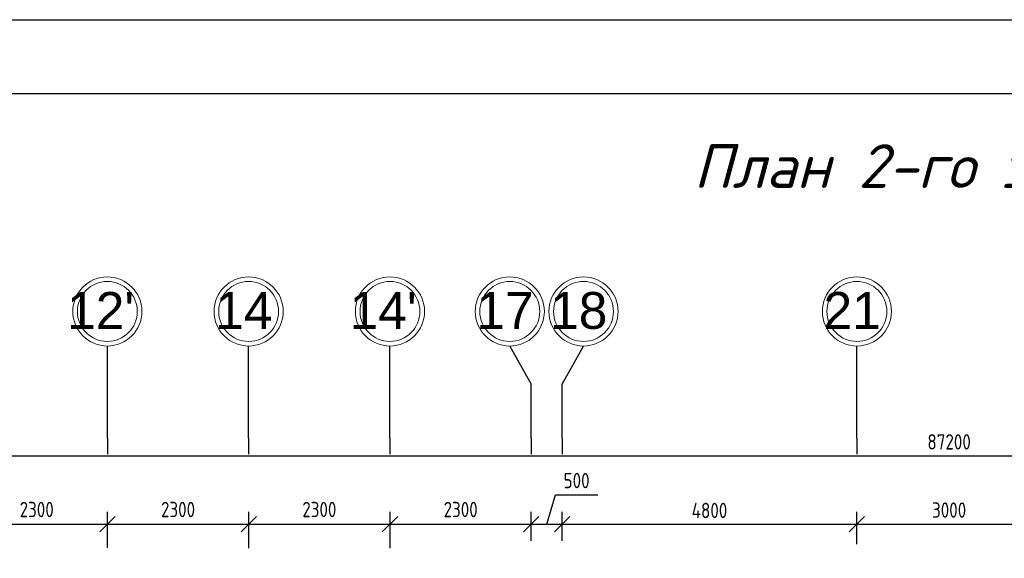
# Model space of a CAD drawing. Header units: millimetres. Extents: x 151654 to 877351, y 70322 to 154322.
# Tile 135 of 173: x 362625 to 378650, y 145555 to 154322. Entities that reach past the tile are written whole.
import ezdxf

# ---------------------------------------------------------------- set-up
doc = ezdxf.new("R2010")
doc.units = ezdxf.units.MM
doc.linetypes.add('ACAD_ISO04W100', pattern=[30, 24, -3, 0, -3])
doc.layers.add('os', color=253, linetype='Continuous')
doc.styles.get("Standard").update_dxf_attribs({"font": 'arial.ttf'})
doc.styles.add('style1', font='isocpeui.ttf', dxfattribs={"height": 80})
doc.styles.add('ГОСТ 2.304', font='CS_Gost2304.shx')
doc.dimstyles.new('СПДС', dxfattribs={"dimscale": 100, "dimtxt": 2.5, "dimasz": 2.5, "dimexe": 2, "dimexo": 0.625, "dimgap": 1, "dimtad": 1, "dimdec": 0, "dimtxsty": 'ГОСТ 2.304', "dimblk": 'OBLIQUE', "dimblk1": 'OBLIQUE', "dimblk2": 'OBLIQUE', "dimcen": 2.5, "dimdle": 2, "dimadec": 0, "dimazin": 2, "dimtfac": 0.75, "dimtdec": 4, "dimtmove": 1, "dimatfit": 3, "dimfxl": 1, "dimtfill": 1, "dimtolj": 1, "dimarcsym": 1})

# ---------------------------------------------------------------- blocks, each defined once
blk = doc.blocks.new('_Oblique')
at = {"color": 0, "linetype": 'ByBlock', "lineweight": -2}
blk.add_line((-0.5, -0.5), (0.5, 0.5), dxfattribs=at)
blk = doc.blocks.new('*D1197')
at = {"color": 0, "lineweight": -2, "transparency": 16777216}
for p, q in [((361752, 145803), (361752, 146309)), ((364052, 145724), (364052, 146309)), ((361552, 146109), (364252, 146109))]:
    blk.add_line(p, q, dxfattribs=at)
at = {"color": 0, "lineweight": -2, "transparency": 16777216, "xscale": 250, "yscale": 250, "zscale": 250, "rotation": 180}
blk.add_blockref('_Oblique', (361752, 146109), dxfattribs=at)
at = {"color": 0, "lineweight": -2, "transparency": 16777216, "xscale": 250, "yscale": 250, "zscale": 250}
blk.add_blockref('_Oblique', (364052, 146109), dxfattribs=at)
at = {"color": 0, "transparency": 16777216, "insert": (362902, 146349), "char_height": 250, "attachment_point": 5, "style": 'ГОСТ 2.304', "bg_fill": 3, "box_fill_scale": 1.1, "bg_fill_color": 256, "bg_fill_true_color": 13158600, "bg_fill_transparency": 0}
blk.add_mtext('\\A1;2300', dxfattribs=at)
blk = doc.blocks.new('*D1198')
at = {"color": 0, "lineweight": -2, "transparency": 16777216}
for p, q in [((364052, 145724), (364052, 146309)), ((366352, 145718), (366352, 146309)), ((363852, 146109), (366552, 146109))]:
    blk.add_line(p, q, dxfattribs=at)
at = {"color": 0, "lineweight": -2, "transparency": 16777216, "xscale": 250, "yscale": 250, "zscale": 250, "rotation": 180}
blk.add_blockref('_Oblique', (364052, 146109), dxfattribs=at)
at = {"color": 0, "lineweight": -2, "transparency": 16777216, "xscale": 250, "yscale": 250, "zscale": 250}
blk.add_blockref('_Oblique', (366352, 146109), dxfattribs=at)
at = {"color": 0, "transparency": 16777216, "insert": (365202, 146349), "char_height": 250, "attachment_point": 5, "style": 'ГОСТ 2.304', "bg_fill": 3, "box_fill_scale": 1.1, "bg_fill_color": 256, "bg_fill_true_color": 13158600, "bg_fill_transparency": 0}
blk.add_mtext('\\A1;2300', dxfattribs=at)
blk = doc.blocks.new('*D1199')
at = {"color": 0, "lineweight": -2, "transparency": 16777216}
for p, q in [((366352, 145718), (366352, 146309)), ((368652, 145718), (368652, 146309)), ((366152, 146109), (368852, 146109))]:
    blk.add_line(p, q, dxfattribs=at)
at = {"color": 0, "lineweight": -2, "transparency": 16777216, "xscale": 250, "yscale": 250, "zscale": 250, "rotation": 180}
blk.add_blockref('_Oblique', (366352, 146109), dxfattribs=at)
at = {"color": 0, "lineweight": -2, "transparency": 16777216, "xscale": 250, "yscale": 250, "zscale": 250}
blk.add_blockref('_Oblique', (368652, 146109), dxfattribs=at)
at = {"color": 0, "transparency": 16777216, "insert": (367502, 146349), "char_height": 250, "attachment_point": 5, "style": 'ГОСТ 2.304', "bg_fill": 3, "box_fill_scale": 1.1, "bg_fill_color": 256, "bg_fill_true_color": 13158600, "bg_fill_transparency": 0}
blk.add_mtext('\\A1;2300', dxfattribs=at)
blk = doc.blocks.new('*D1200')
at = {"color": 0, "lineweight": -2, "transparency": 16777216}
for p, q in [((368652, 145718), (368652, 146309)), ((370952, 145837), (370952, 146309)), ((368452, 146109), (371152, 146109))]:
    blk.add_line(p, q, dxfattribs=at)
at = {"color": 0, "lineweight": -2, "transparency": 16777216, "xscale": 250, "yscale": 250, "zscale": 250, "rotation": 180}
blk.add_blockref('_Oblique', (368652, 146109), dxfattribs=at)
at = {"color": 0, "lineweight": -2, "transparency": 16777216, "xscale": 250, "yscale": 250, "zscale": 250}
blk.add_blockref('_Oblique', (370952, 146109), dxfattribs=at)
at = {"color": 0, "transparency": 16777216, "insert": (369802, 146349), "char_height": 250, "attachment_point": 5, "style": 'ГОСТ 2.304', "bg_fill": 3, "box_fill_scale": 1.1, "bg_fill_color": 256, "bg_fill_true_color": 13158600, "bg_fill_transparency": 0}
blk.add_mtext('\\A1;2300', dxfattribs=at)
blk = doc.blocks.new('*D1201')
at = {"color": 0, "lineweight": -2, "transparency": 16777216}
for p, q in [((371202, 146109), (371346, 146590)), ((371346, 146590), (372033, 146590)), ((370952, 145837), (370952, 146309)), ((371452, 145837), (371452, 146309)), ((370752, 146109), (371652, 146109))]:
    blk.add_line(p, q, dxfattribs=at)
at = {"color": 0, "lineweight": -2, "transparency": 16777216, "xscale": 250, "yscale": 250, "zscale": 250, "rotation": 180}
blk.add_blockref('_Oblique', (370952, 146109), dxfattribs=at)
at = {"color": 0, "lineweight": -2, "transparency": 16777216, "xscale": 250, "yscale": 250, "zscale": 250}
blk.add_blockref('_Oblique', (371452, 146109), dxfattribs=at)
at = {"color": 0, "transparency": 16777216, "insert": (371689, 146820), "char_height": 250, "attachment_point": 5, "style": 'ГОСТ 2.304', "bg_fill": 3, "box_fill_scale": 1.1, "bg_fill_color": 256, "bg_fill_true_color": 13158600, "bg_fill_transparency": 0}
blk.add_mtext('\\A1;500', dxfattribs=at)
blk = doc.blocks.new('*D1202')
at = {"color": 0, "lineweight": -2, "transparency": 16777216}
for p, q in [((371452, 145837), (371452, 146309)), ((376252, 145784), (376252, 146309)), ((371252, 146109), (376452, 146109))]:
    blk.add_line(p, q, dxfattribs=at)
at = {"color": 0, "lineweight": -2, "transparency": 16777216, "xscale": 250, "yscale": 250, "zscale": 250, "rotation": 180}
blk.add_blockref('_Oblique', (371452, 146109), dxfattribs=at)
at = {"color": 0, "lineweight": -2, "transparency": 16777216, "xscale": 250, "yscale": 250, "zscale": 250}
blk.add_blockref('_Oblique', (376252, 146109), dxfattribs=at)
at = {"color": 0, "transparency": 16777216, "insert": (373852, 146334), "char_height": 250, "attachment_point": 5, "style": 'ГОСТ 2.304', "bg_fill": 3, "box_fill_scale": 1.1, "bg_fill_color": 256, "bg_fill_true_color": 13158600, "bg_fill_transparency": 0}
blk.add_mtext('\\A1;4800', dxfattribs=at)
blk = doc.blocks.new('*D1203')
at = {"color": 0, "lineweight": -2, "transparency": 16777216}
for p, q in [((376252, 145784), (376252, 146309)), ((379252, 145748), (379252, 146309)), ((376052, 146109), (379452, 146109))]:
    blk.add_line(p, q, dxfattribs=at)
at = {"color": 0, "lineweight": -2, "transparency": 16777216, "xscale": 250, "yscale": 250, "zscale": 250, "rotation": 180}
blk.add_blockref('_Oblique', (376252, 146109), dxfattribs=at)
at = {"color": 0, "lineweight": -2, "transparency": 16777216, "xscale": 250, "yscale": 250, "zscale": 250}
blk.add_blockref('_Oblique', (379252, 146109), dxfattribs=at)
at = {"color": 0, "transparency": 16777216, "insert": (377752, 146340), "char_height": 250, "attachment_point": 5, "style": 'ГОСТ 2.304', "bg_fill": 3, "box_fill_scale": 1.1, "bg_fill_color": 256, "bg_fill_true_color": 13158600, "bg_fill_transparency": 0}
blk.add_mtext('\\A1;3000', dxfattribs=at)
blk = doc.blocks.new('*D1223')
at = {"color": 0, "lineweight": -2, "transparency": 16777216}
for p, q in [((334152, 147093), (334152, 147415)), ((421352, 147093), (421352, 147415)), ((421552, 147215), (333952, 147215))]:
    blk.add_line(p, q, dxfattribs=at)
at = {"color": 0, "lineweight": -2, "transparency": 16777216, "xscale": 250, "yscale": 250, "zscale": 250, "rotation": 180}
blk.add_blockref('_Oblique', (334152, 147215), dxfattribs=at)
at = {"color": 0, "lineweight": -2, "transparency": 16777216, "xscale": 250, "yscale": 250, "zscale": 250}
blk.add_blockref('_Oblique', (421352, 147215), dxfattribs=at)
at = {"color": 0, "transparency": 16777216, "insert": (377752, 147450), "char_height": 250, "attachment_point": 5, "style": 'ГОСТ 2.304', "bg_fill": 3, "box_fill_scale": 1.1, "bg_fill_color": 256, "bg_fill_true_color": 13158600, "bg_fill_transparency": 0}
blk.add_mtext('\\A1;87200', dxfattribs=at)

msp = doc.modelspace()

# ---------------------------------------------------------------- linework, layer by layer
at = {"color": 5, "lineweight": 30}
msp.add_lwpolyline([(323816.9, 70322.5), (323816.9, 154322.5), (442616.9, 154322.5), (442616.9, 70322.5)], close=True, dxfattribs=at)
msp.add_lwpolyline([(327816.9, 71522.5), (327816.9, 153122.5), (441416.9, 153122.5), (441416.9, 71522.5)], close=True)
at = {"layer": 'os'}
for p, q in [((364051.5, 147510.7), (364051.5, 149010.7)), ((366351.5, 147510.7), (366351.5, 149010.7)), ((368651.5, 147510.7), (368651.5, 149010.7)), ((376251.5, 147510.7), (376251.5, 149010.7)), ((370951.5, 147510.7), (370951.5, 148387.3)), ((371451.5, 147510.7), (371451.5, 148387.3))]:
    msp.add_line(p, q, dxfattribs=at)
at = {"layer": 'os', "linetype": 'ACAD_ISO04W100', "ltscale": 40}
for p, q in [((364051.5, 147510.7), (364051.5, 147251.8)), ((366351.5, 147510.7), (366351.5, 147251.8)), ((368651.5, 147510.7), (368651.5, 147251.8)), ((370951.5, 147510.7), (370951.5, 147251.8)), ((371451.5, 147510.7), (371451.5, 147251.8)), ((376251.5, 147510.7), (376251.5, 147251.8))]:
    msp.add_line(p, q, dxfattribs=at)
at = {"layer": 'os', "color": 0}
for points in [[(370601.5, 149010.7), (370951.5, 148387.3)], [(371451.5, 148387.3), (371801.5, 149010.7)]]:
    msp.add_lwpolyline(points, dxfattribs=at)
at = {"layer": 'os', "color": 0, "lineweight": 0}
for centre, radius in [((364051.5, 149573.2), 562.5), ((364051.5, 149573.2), 487.5), ((366351.5, 149573.2), 562.5), ((366351.5, 149573.2), 487.5), ((368651.5, 149573.2), 562.5), ((368651.5, 149573.2), 487.5), ((370601.5, 149573.2), 562.5), ((370601.5, 149573.2), 487.5), ((371801.5, 149573.2), 562.5), ((371801.5, 149573.2), 487.5), ((376251.5, 149573.2), 562.5), ((376251.5, 149573.2), 487.5)]:
    msp.add_circle(centre, radius, dxfattribs=at)

# ---------------------------------------------------------------- texts
at = {"style": 'style1'}
msp.add_text('План 2-го этажа.', height=712.029, dxfattribs=at).set_placement((373592.6, 151584.1))
at = {"ltscale": 50}
for s, p in [("12'", (363396.8, 149289.6)), ('14', (365807.7, 149289.6)), ("14'", (367994.8, 149289.6)), ('17', (370057.7, 149289.6)), ('18', (371257.7, 149289.6)), ('21', (375707.7, 149289.6))]:
    msp.add_text(s, height=600, dxfattribs=at).set_placement(p)

# ---------------------------------------------------------------- next in the draw order: dimensions: what is measured, and where the dimension line sits
dim = msp.add_linear_dim(base=(364051.5, 146109.4), p1=(361751.5, 145740.9), p2=(364051.5, 145661.8), dimstyle='СПДС')
dim.commit()
dim.dimension.update_dxf_attribs({"geometry": '*D1197', "text_midpoint": (362901.5, 146349.3)})

# ---------------------------------------------------------------- next in the draw order: dimensions: what is measured, and where the dimension line sits
dim = msp.add_linear_dim(base=(366351.5, 146109.4), p1=(364051.5, 145661.8), p2=(366351.5, 145655.1), dimstyle='СПДС')
dim.commit()
dim.dimension.update_dxf_attribs({"geometry": '*D1198', "text_midpoint": (365201.5, 146349.3)})

# ---------------------------------------------------------------- next in the draw order: dimensions: what is measured, and where the dimension line sits
dim = msp.add_linear_dim(base=(368651.5, 146109.4), p1=(366351.5, 145655.1), p2=(368651.5, 145655.1), dimstyle='СПДС')
dim.commit()
dim.dimension.update_dxf_attribs({"geometry": '*D1199', "text_midpoint": (367501.5, 146349.3)})

# ---------------------------------------------------------------- next in the draw order: dimensions: what is measured, and where the dimension line sits
dim = msp.add_linear_dim(base=(370951.5, 146109.4), p1=(368651.5, 145655.1), p2=(370951.5, 145774.4), dimstyle='СПДС')
dim.commit()
dim.dimension.update_dxf_attribs({"geometry": '*D1200', "text_midpoint": (369801.5, 146349.3)})

# ---------------------------------------------------------------- next in the draw order: dimensions: what is measured, and where the dimension line sits
dim = msp.add_linear_dim(base=(371451.5, 146109.4), p1=(370951.5, 145774.4), p2=(371451.5, 145774.4), dimstyle='СПДС')
dim.commit()
dim.dimension.update_dxf_attribs({"geometry": '*D1201', "text_midpoint": (371445.6, 146819.8)})

# ---------------------------------------------------------------- next in the draw order: dimensions: what is measured, and where the dimension line sits
for base, p1, p2, picture, middle in [((334151.5, 147215.5), (421351.5, 147030.7), (334151.5, 147030.7), '*D1223', (377751.5, 147450.2)), ((376251.5, 146109.4), (371451.5, 145774.4), (376251.5, 145721), '*D1202', (373851.5, 146334.4))]:
    dim = msp.add_linear_dim(base=base, p1=p1, p2=p2, dimstyle='СПДС')
    dim.commit()
    dim.dimension.update_dxf_attribs({"geometry": picture, "text_midpoint": middle})

# ---------------------------------------------------------------- next in the draw order: dimensions: what is measured, and where the dimension line sits
dim = msp.add_linear_dim(base=(379251.5, 146109.4), p1=(376251.5, 145721), p2=(379251.5, 145685.4), dimstyle='СПДС')
dim.commit()
dim.dimension.update_dxf_attribs({"geometry": '*D1203', "text_midpoint": (377751.5, 146339.6)})

doc.saveas('drawing.dxf')
